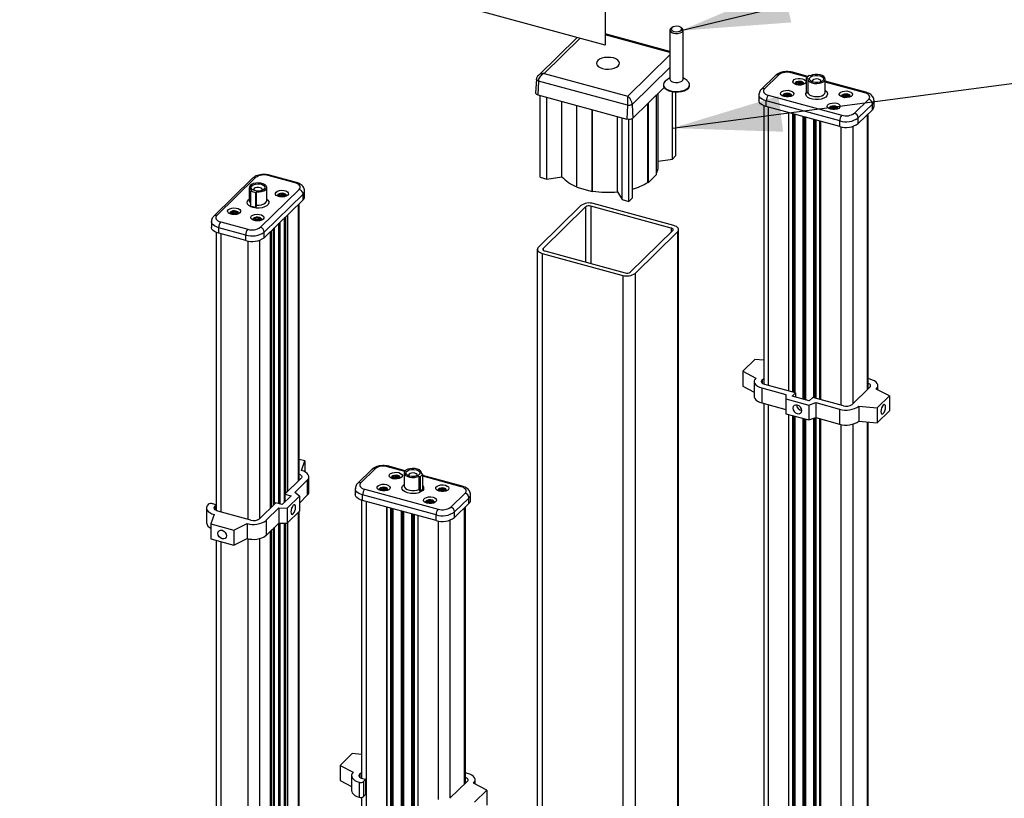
# Paper-space layout 'MA-KB-Kubus Wall Mount expl view' of a CAD drawing. Header units: millimetres. Extents: x 7 to 203, y 7 to 289.
# Tile 6 of 13: x 43 to 61, y 185 to 199. Entities that reach past the tile are written whole.
import ezdxf

# ---------------------------------------------------------------- set-up
doc = ezdxf.new("R2010")
doc.units = ezdxf.units.MM
doc.layers.add('LOGO', color=7, linetype='Continuous')
doc.dimstyles.new('SLDDIMSTYLE2', dxfattribs={"dimtxt": 0.18, "dimasz": 2, "dimexe": 0, "dimexo": 0.0625, "dimgap": 0, "dimtad": 0, "dimtih": 1, "dimtoh": 1, "dimdec": 0, "dimrnd": 1e-09, "dimzin": 0, "dimdsep": 46, "dimtxsty": 'Standard', "dimsah": 1, "dimcen": 0.09, "dimadec": 0, "dimazin": 0, "dimtfac": 2, "dimtdec": 0, "dimtofl": 0, "dimtmove": 0, "dimatfit": 3, "dimfxl": 1, "dimfrac": 2, "dimtolj": 1, "dimtzin": 0, "dimarcsym": 0})

psp = doc.layouts.new('MA-KB-Kubus Wall Mount expl view')

# ---------------------------------------------------------------- linework, layer by layer
at = {"color": 7, "linetype": 'Continuous', "lineweight": 25}
for p, q in [((53.642, 198.732), (21.807, 207.384)), ((53.642, 206.926), (53.642, 198.732)), ((54.824, 199.006), (54.824, 198.109)), ((54.866, 199.055), (54.848, 199.043)), ((55.04, 199.043), (55.022, 199.055)), ((55.064, 198.109), (55.064, 199.006)), ((53.13, 198.871), (52.418, 198.176)), ((54.824, 198.616), (53.642, 198.937)), ((57.347, 198.156), (57.063, 198.233)), ((52.383, 198.106), (52.368, 197.859)), ((52.418, 198.074), (52.411, 197.822)), ((54.045, 197.632), (52.418, 198.074)), ((52.522, 198.213), (54.052, 197.797)), ((54.824, 198.13), (54.752, 198.081)), ((55.136, 198.081), (55.064, 198.13)), ((56.757, 198.177), (56.495, 197.921)), ((56.813, 198.188), (56.551, 197.933)), ((57.369, 198.177), (57.322, 198.132)), ((57.322, 198.132), (57.347, 198.125)), ((57.322, 197.859), (57.322, 198.132)), ((57.345, 198.111), (57.345, 197.871)), ((57.393, 198.17), (57.369, 198.177)), ((57.665, 197.871), (57.665, 198.111)), ((58.408, 197.868), (57.665, 198.07)), ((54.146, 197.397), (54.718, 197.955)), ((54.704, 198.006), (54.704, 197.996)), ((54.868, 196.647), (54.868, 197.879)), ((54.934, 196.711), (54.934, 197.873)), ((55.184, 197.996), (55.184, 198.006)), ((52.411, 197.822), (54.038, 197.379)), ((52.448, 196.315), (52.448, 197.812)), ((52.573, 196.281), (52.573, 197.778)), ((52.847, 196.325), (52.847, 197.703)), ((54.579, 196.365), (54.579, 197.82)), ((54.611, 196.513), (54.611, 197.85)), ((56.452, 197.823), (56.452, 197.72)), ((57.929, 197.344), (56.585, 197.709)), ((56.585, 197.607), (56.585, 197.709)), ((56.622, 197.814), (57.967, 197.449)), ((58.196, 197.486), (58.458, 197.741)), ((58.557, 197.61), (58.557, 197.713)), ((53.12, 196.133), (53.12, 197.629)), ((53.403, 196.056), (53.403, 197.552)), ((53.41, 196.062), (53.41, 197.55)), ((54.045, 197.632), (54.038, 197.379)), ((54.133, 197.646), (54.146, 197.397)), ((54.418, 196.223), (54.418, 197.662)), ((54.43, 196.219), (54.43, 197.674)), ((56.542, 197.622), (56.542, 192.531)), ((57.929, 197.241), (56.585, 197.607)), ((58.528, 197.653), (58.267, 197.398)), ((58.528, 197.55), (58.267, 197.295)), ((58.528, 197.55), (58.528, 197.653)), ((53.866, 196.048), (53.866, 197.426)), ((53.95, 195.907), (53.95, 197.403)), ((54.075, 195.873), (54.075, 197.375)), ((54.141, 195.937), (54.141, 197.393)), ((57, 192.405), (57, 197.494)), ((57.107, 197.465), (57.107, 192.376)), ((57.3, 197.412), (57.3, 192.246)), ((57.493, 197.36), (57.493, 192.271)), ((57.566, 192.251), (57.566, 197.34)), ((57.574, 197.338), (57.574, 192.249)), ((57.929, 197.241), (57.929, 197.344)), ((58.267, 197.295), (58.267, 197.398)), ((58.446, 192.443), (58.446, 197.47)), ((54.611, 196.606), (54.868, 196.647)), ((54.868, 196.647), (54.934, 196.711)), ((47.192, 196.297), (46.483, 195.604)), ((47.248, 196.308), (46.539, 195.616)), ((47.973, 196.21), (47.478, 196.345)), ((47.994, 196.219), (47.499, 196.353)), ((52.448, 196.315), (52.573, 196.281)), ((52.573, 196.281), (52.847, 196.325)), ((54.43, 196.219), (54.579, 196.365)), ((47.132, 196.128), (47.132, 195.888)), ((47.176, 196.071), (47.163, 196.058)), ((47.335, 195.399), (48.044, 196.092)), ((47.452, 195.888), (47.452, 196.128)), ((53.12, 196.133), (53.403, 196.056)), ((54.418, 196.223), (54.43, 196.219)), ((47.163, 196.058), (47.252, 196.034)), ((47.163, 195.786), (47.163, 196.058)), ((47.252, 196.034), (47.265, 196.047)), ((47.252, 195.762), (47.252, 196.034)), ((47.265, 195.807), (47.265, 196.047)), ((48.115, 196.004), (47.406, 195.312)), ((48.115, 195.901), (47.406, 195.209)), ((48.115, 195.901), (48.115, 196.004)), ((48.144, 195.961), (48.144, 196.064)), ((53.403, 196.056), (53.41, 196.062)), ((53.866, 196.048), (53.95, 195.907)), ((53.95, 195.907), (54.075, 195.873)), ((54.075, 195.873), (54.141, 195.937)), ((48.043, 190.775), (48.043, 195.831)), ((53.195, 195.796), (52.418, 195.038)), ((53.283, 195.772), (52.507, 195.014)), ((54.847, 195.386), (53.375, 195.786)), ((54.893, 195.432), (53.422, 195.832)), ((47.777, 190.368), (47.777, 195.571)), ((47.835, 190.573), (47.835, 195.628)), ((46.439, 195.506), (46.439, 195.403)), ((47.068, 195.258), (46.573, 195.392)), ((46.573, 195.29), (46.573, 195.392)), ((46.61, 195.497), (47.105, 195.363)), ((47.574, 190.318), (47.574, 195.373)), ((47.675, 190.344), (47.675, 195.472)), ((54.983, 162.612), (54.983, 195.356)), ((46.529, 195.305), (46.529, 190.219)), ((47.068, 195.155), (46.573, 195.29)), ((47.068, 195.155), (47.068, 195.258)), ((47.406, 195.209), (47.406, 195.312)), ((47.523, 190.268), (47.523, 195.323)), ((47.536, 190.281), (47.536, 195.336)), ((54.099, 194.581), (54.875, 195.339)), ((54.187, 194.557), (54.964, 195.315)), ((54.964, 195.315), (54.964, 162.571)), ((52.399, 194.998), (52.399, 162.254)), ((52.488, 194.921), (53.96, 194.521)), ((52.488, 194.921), (52.488, 162.177)), ((52.535, 194.967), (54.007, 194.567)), ((53.96, 194.521), (53.96, 161.777)), ((54.187, 194.557), (54.187, 161.813)), ((56.378, 192.985), (56.154, 192.767)), ((56.542, 192.969), (56.378, 192.985)), ((56.154, 192.767), (56.396, 192.643)), ((56.154, 192.767), (56.154, 192.492)), ((56.154, 192.492), (56.366, 192.384)), ((56.366, 192.58), (56.366, 192.306)), ((56.512, 192.608), (56.542, 192.637)), ((57.123, 192.372), (56.562, 192.524)), ((58.473, 192.47), (58.157, 192.161)), ((58.625, 192.426), (58.625, 192.504)), ((56.505, 192.462), (56.941, 192.343)), ((56.505, 192.462), (56.505, 192.188)), ((56.941, 192.343), (56.941, 192.265)), ((57.06, 192.311), (57.123, 192.372)), ((57.371, 192.226), (57.06, 192.311)), ((57.123, 192.372), (57.123, 192.294)), ((57.434, 192.287), (57.371, 192.226)), ((57.995, 192.135), (57.434, 192.287)), ((58.837, 192.317), (58.595, 192.441)), ((58.613, 192.098), (58.837, 192.317)), ((58.837, 192.317), (58.837, 192.043)), ((56.505, 192.188), (56.941, 192.069)), ((56.542, 192.177), (56.542, 171.959)), ((56.941, 192.265), (57.365, 192.15)), ((56.941, 192.265), (56.941, 191.991)), ((57.365, 192.15), (57.49, 192.194)), ((57.365, 192.15), (57.365, 191.876)), ((57.49, 192.194), (57.927, 192.075)), ((57.49, 192.194), (57.49, 191.92)), ((58.278, 192.131), (58.613, 192.098)), ((58.278, 192.131), (58.278, 191.857)), ((56.941, 191.991), (57.365, 191.876)), ((57, 171.833), (57, 191.975)), ((57.107, 191.946), (57.107, 171.804)), ((57.927, 192.075), (57.927, 191.801)), ((58.613, 192.098), (58.613, 191.824)), ((58.613, 191.824), (58.837, 192.043)), ((57.3, 191.893), (57.3, 171.674)), ((57.365, 191.876), (57.49, 191.92)), ((57.49, 191.92), (57.927, 191.801)), ((57.493, 191.919), (57.493, 171.699)), ((57.566, 171.679), (57.566, 191.899)), ((57.574, 191.897), (57.574, 171.677)), ((58.278, 191.857), (58.613, 191.824)), ((58.446, 171.871), (58.446, 191.841)), ((48.148, 191.127), (48.043, 191.156)), ((48.084, 190.955), (48.148, 191.127)), ((48.148, 191.127), (48.148, 190.931)), ((49.984, 190.948), (49.683, 191.03)), ((49.376, 190.973), (49.115, 190.718)), ((49.432, 190.984), (49.171, 190.729)), ((49.964, 190.908), (49.964, 190.668)), ((50.235, 190.848), (50.26, 190.841)), ((50.235, 190.848), (50.235, 190.608)), ((50.26, 190.841), (50.307, 190.887)), ((50.307, 190.887), (50.282, 190.894)), ((50.284, 190.893), (50.284, 190.908)), ((50.307, 190.615), (50.307, 190.887)), ((51.027, 190.664), (50.307, 190.86)), ((48.077, 190.809), (47.781, 190.52)), ((47.962, 190.549), (48.193, 190.774)), ((48.193, 190.774), (48.193, 190.5)), ((48.223, 190.562), (48.223, 190.836)), ((50.26, 190.569), (50.26, 190.841)), ((47.9, 190.488), (47.735, 190.328)), ((47.781, 190.52), (47.9, 190.488)), ((47.781, 190.52), (47.781, 190.372)), ((48.048, 190.485), (47.962, 190.549)), ((48.048, 190.358), (48.193, 190.5)), ((49.071, 190.62), (49.071, 190.517)), ((50.549, 190.141), (49.205, 190.506)), ((49.205, 190.403), (49.205, 190.506)), ((49.242, 190.611), (50.586, 190.246)), ((50.816, 190.282), (51.077, 190.537)), ((51.177, 190.407), (51.177, 190.51)), ((46.528, 190.325), (46.462, 190.343)), ((46.503, 190.301), (46.528, 190.325)), ((46.528, 190.325), (46.528, 190.22)), ((47.617, 190.36), (47.321, 190.071)), ((47.735, 190.328), (47.617, 190.36)), ((47.824, 190.266), (48.048, 190.485)), ((48.048, 190.485), (48.048, 190.211)), ((49.182, 190.41), (49.182, 185.323)), ((50.549, 190.038), (49.205, 190.403)), ((51.148, 190.449), (50.887, 190.194)), ((51.148, 190.347), (50.887, 190.091)), ((51.148, 190.347), (51.148, 190.449)), ((46.351, 190.267), (46.351, 189.993)), ((46.49, 190.149), (46.426, 189.976)), ((47.159, 190.045), (46.559, 190.208)), ((47.442, 190.042), (47.673, 190.267)), ((47.673, 190.267), (47.824, 190.266)), ((47.673, 190.267), (47.673, 189.992)), ((47.824, 190.266), (47.824, 189.992)), ((47.824, 189.992), (48.048, 190.211)), ((48.043, 170.203), (48.043, 190.205)), ((49.652, 159.23), (49.652, 190.281)), ((49.759, 190.252), (49.759, 159.201)), ((49.952, 190.2), (49.952, 159.149)), ((50.145, 190.148), (50.145, 159.096)), ((50.215, 190.128), (50.215, 159.077)), ((50.549, 190.038), (50.549, 190.141)), ((50.887, 190.091), (50.887, 190.194)), ((51.087, 185.238), (51.087, 190.287)), ((46.426, 189.976), (46.85, 189.861)), ((46.426, 189.976), (46.426, 189.702)), ((46.85, 189.861), (47.091, 189.986)), ((47.091, 189.986), (47.091, 189.711)), ((47.442, 190.042), (47.442, 189.767)), ((47.442, 189.767), (47.673, 189.992)), ((47.673, 189.992), (47.824, 189.992)), ((47.675, 169.772), (47.675, 189.992)), ((47.777, 169.796), (47.777, 189.992)), ((47.835, 170.001), (47.835, 190.003)), ((46.85, 189.861), (46.85, 189.587)), ((47.523, 169.696), (47.523, 189.846)), ((47.536, 169.709), (47.536, 189.859)), ((47.574, 169.746), (47.574, 189.895)), ((46.426, 189.702), (46.85, 189.587)), ((46.529, 189.674), (46.529, 169.647)), ((46.85, 189.587), (47.091, 189.711)), ((49.016, 185.777), (48.792, 185.558)), ((49.182, 185.761), (49.016, 185.777)), ((48.792, 185.558), (49.033, 185.434)), ((48.792, 185.558), (48.792, 185.284)), ((48.792, 185.284), (49.003, 185.176)), ((49.003, 185.372), (49.003, 185.098)), ((49.155, 185.406), (49.182, 185.432)), ((49.257, 185.3), (49.211, 185.313)), ((49.223, 185.266), (49.257, 185.3)), ((49.223, 185.266), (49.223, 184.992)), ((49.257, 185.3), (49.257, 185.026)), ((51.117, 185.268), (50.8, 184.959)), ((51.124, 185.414), (51.087, 185.424)), ((51.263, 185.217), (51.263, 185.295)), ((49.142, 185.253), (49.142, 184.979)), ((51.474, 185.109), (51.233, 185.233)), ((51.25, 184.89), (51.474, 185.109)), ((51.474, 185.109), (51.474, 184.834)), ((49.182, 184.976), (49.182, 164.751)), ((49.223, 184.992), (49.257, 185.026))]:
    psp.add_line(p, q, dxfattribs=at)
at = {"color": 8, "linetype": 'Continuous', "lineweight": 25}
for p, q in [((53.182, 198.857), (52.522, 198.213)), ((54.824, 198.595), (53.642, 198.916)), ((54.052, 197.797), (54.824, 198.55)), ((54.824, 198.32), (54.133, 197.646)), ((57.336, 198.145), (57.042, 198.224)), ((58.387, 197.859), (57.665, 198.055)), ((57.307, 197.854), (57.322, 197.879)), ((56.627, 192.507), (56.627, 197.595)), ((56.998, 192.406), (56.998, 197.494)), ((57.069, 192.386), (57.069, 197.475)), ((57.08, 192.384), (57.08, 197.472)), ((57.082, 192.383), (57.082, 197.472)), ((57.092, 192.38), (57.092, 197.469)), ((57.107, 192.376), (57.107, 197.465)), ((57.111, 192.375), (57.111, 197.464)), ((57.262, 192.256), (57.262, 197.423)), ((57.273, 192.253), (57.273, 197.42)), ((57.274, 192.253), (57.274, 197.419)), ((57.285, 192.25), (57.285, 197.416)), ((57.299, 192.246), (57.299, 197.412)), ((57.304, 192.245), (57.304, 197.411)), ((57.455, 192.282), (57.455, 197.37)), ((57.465, 192.279), (57.465, 197.367)), ((57.467, 192.278), (57.467, 197.367)), ((57.478, 192.275), (57.478, 197.364)), ((57.492, 192.271), (57.492, 197.36)), ((57.497, 192.27), (57.497, 197.359)), ((57.579, 197.337), (57.579, 192.248)), ((58.428, 197.452), (58.428, 192.425)), ((57.95, 197.236), (57.95, 192.147)), ((58.166, 197.242), (58.166, 192.17)), ((48.024, 195.813), (48.024, 190.757)), ((53.283, 195.772), (53.283, 194.763)), ((53.375, 195.786), (53.375, 194.738)), ((47.776, 190.367), (47.776, 195.571)), ((47.784, 190.523), (47.784, 195.578)), ((47.788, 190.527), (47.788, 195.582)), ((47.799, 190.537), (47.799, 195.592)), ((47.573, 190.317), (47.573, 195.372)), ((47.581, 190.325), (47.581, 195.38)), ((47.584, 190.328), (47.584, 195.383)), ((47.595, 190.339), (47.595, 195.394)), ((47.675, 190.344), (47.675, 195.471)), ((47.683, 190.342), (47.683, 195.479)), ((47.686, 190.341), (47.686, 195.483)), ((47.697, 190.338), (47.697, 195.493)), ((54.847, 195.386), (54.847, 195.311)), ((46.615, 190.193), (46.615, 195.278)), ((47.522, 190.267), (47.522, 195.322)), ((47.11, 190.058), (47.11, 195.146)), ((47.326, 190.076), (47.326, 195.163)), ((52.507, 195.014), (52.507, 194.981)), ((56.512, 192.608), (56.512, 192.55)), ((56.627, 171.935), (56.627, 192.154)), ((56.998, 171.834), (56.998, 191.975)), ((57.069, 171.814), (57.069, 191.956)), ((57.08, 171.812), (57.08, 191.953)), ((57.082, 171.811), (57.082, 191.953)), ((57.092, 171.808), (57.092, 191.95)), ((57.107, 171.804), (57.107, 191.946)), ((57.111, 171.803), (57.111, 191.945)), ((57.262, 171.684), (57.262, 191.904)), ((57.273, 171.681), (57.273, 191.901)), ((57.274, 171.681), (57.274, 191.9)), ((57.285, 171.678), (57.285, 191.897)), ((57.299, 171.674), (57.299, 191.894)), ((57.304, 171.673), (57.304, 191.892)), ((57.455, 171.71), (57.455, 191.907)), ((57.465, 171.707), (57.465, 191.911)), ((57.467, 171.706), (57.467, 191.912)), ((57.478, 171.703), (57.478, 191.916)), ((57.492, 171.699), (57.492, 191.919)), ((57.497, 171.698), (57.497, 191.918)), ((57.579, 191.896), (57.579, 171.676)), ((57.95, 191.795), (57.95, 171.575)), ((58.166, 191.8), (58.166, 171.598)), ((58.428, 191.842), (58.428, 171.853)), ((49.974, 190.936), (49.662, 191.021)), ((51.006, 190.656), (50.307, 190.846)), ((49.268, 190.386), (49.268, 159.334)), ((46.503, 190.301), (46.503, 190.237)), ((48.024, 190.187), (48.024, 170.185)), ((49.639, 190.285), (49.639, 159.233)), ((49.65, 190.282), (49.65, 159.231)), ((49.721, 159.211), (49.721, 190.263)), ((49.732, 159.208), (49.732, 190.26)), ((49.734, 159.208), (49.734, 190.259)), ((49.744, 159.205), (49.744, 190.256)), ((49.759, 159.201), (49.759, 190.253)), ((49.763, 159.2), (49.763, 190.251)), ((49.914, 159.159), (49.914, 190.21)), ((49.925, 159.156), (49.925, 190.207)), ((49.926, 159.155), (49.926, 190.207)), ((49.937, 159.153), (49.937, 190.204)), ((49.951, 159.149), (49.951, 190.2)), ((49.956, 159.147), (49.956, 190.199)), ((50.107, 159.106), (50.107, 190.158)), ((50.117, 159.104), (50.117, 190.155)), ((50.119, 159.103), (50.119, 190.154)), ((50.13, 159.1), (50.13, 190.152)), ((50.144, 159.096), (50.144, 190.148)), ((50.149, 159.095), (50.149, 190.146)), ((50.219, 159.076), (50.219, 190.127)), ((51.068, 185.22), (51.068, 190.269)), ((47.675, 169.772), (47.675, 189.992)), ((47.683, 169.77), (47.683, 189.992)), ((47.686, 169.769), (47.686, 189.992)), ((47.697, 169.766), (47.697, 189.992)), ((47.776, 169.795), (47.776, 189.992)), ((47.784, 169.951), (47.784, 189.992)), ((47.788, 169.955), (47.788, 189.992)), ((47.799, 169.965), (47.799, 189.992)), ((50.591, 184.938), (50.591, 190.029)), ((50.807, 184.965), (50.807, 190.045)), ((47.522, 169.695), (47.522, 189.845)), ((47.573, 169.745), (47.573, 189.895)), ((47.581, 169.753), (47.581, 189.902)), ((47.584, 169.756), (47.584, 189.906)), ((47.595, 169.767), (47.595, 189.916)), ((46.615, 169.621), (46.615, 189.651)), ((47.11, 169.486), (47.11, 189.707)), ((47.326, 169.504), (47.326, 189.709)), ((49.155, 185.406), (49.155, 185.341))]:
    psp.add_line(p, q, dxfattribs=at)
at = {"color": 7, "linetype": 'Continuous', "lineweight": 25, "flags": 128}
for points in [[(54.848, 199.043), (54.83, 199.025), (54.824, 199.004), (54.833, 198.983), (54.855, 198.964), (54.888, 198.951), (54.928, 198.945), (54.969, 198.945), (55.008, 198.954), (55.039, 198.968), (55.058, 198.987), (55.064, 199.008), (55.055, 199.029), (55.04, 199.043)], [(54.99, 199.069), (54.953, 199.075), (54.915, 199.073), (54.882, 199.064), (54.857, 199.048), (54.847, 199.029), (54.85, 199.01), (54.869, 198.993), (54.898, 198.98), (54.935, 198.974), (54.973, 198.977), (55.007, 198.986), (55.031, 199.001), (55.042, 199.02), (55.038, 199.04), (55.02, 199.057), (54.99, 199.069)], [(53.593, 198.303), (53.644, 198.293), (53.699, 198.291), (53.753, 198.296), (53.803, 198.307), (53.845, 198.325), (53.877, 198.348), (53.896, 198.375), (53.901, 198.403), (53.892, 198.431), (53.869, 198.457), (53.834, 198.478), (53.789, 198.495), (53.738, 198.504), (53.683, 198.507), (53.629, 198.502), (53.579, 198.49), (53.537, 198.472), (53.505, 198.449), (53.486, 198.423), (53.481, 198.395), (53.49, 198.367), (53.513, 198.341), (53.548, 198.32), (53.593, 198.303)], [(54.752, 198.081), (54.739, 198.071), (54.715, 198.043), (54.704, 198.012), (54.709, 197.981), (54.729, 197.952), (54.762, 197.926), (54.806, 197.905), (54.86, 197.891), (54.918, 197.884), (54.978, 197.884), (55.036, 197.892), (55.088, 197.908), (55.132, 197.929), (55.163, 197.956), (55.181, 197.985), (55.183, 198.016), (55.171, 198.047), (55.145, 198.074), (55.136, 198.081)], [(54.824, 198.109), (54.824, 198.107), (54.833, 198.086), (54.855, 198.068), (54.888, 198.055), (54.928, 198.048), (54.969, 198.049), (55.008, 198.057), (55.039, 198.071), (55.058, 198.09), (55.064, 198.109)], [(57.136, 198.007), (57.103, 198.02), (57.081, 198.038), (57.072, 198.059), (57.078, 198.08), (57.097, 198.099), (57.128, 198.114), (57.167, 198.122), (57.208, 198.123), (57.248, 198.116), (57.281, 198.103), (57.303, 198.085), (57.312, 198.064), (57.306, 198.043), (57.287, 198.024), (57.256, 198.009), (57.217, 198.001), (57.176, 198), (57.136, 198.007)], [(57.347, 198.125), (57.346, 198.1), (57.359, 198.077), (57.385, 198.056), (57.421, 198.041), (57.465, 198.031), (57.512, 198.029), (57.558, 198.033), (57.6, 198.045), (57.633, 198.062), (57.656, 198.084), (57.664, 198.108), (57.659, 198.132), (57.641, 198.154), (57.61, 198.173), (57.57, 198.186), (57.524, 198.193), (57.477, 198.192), (57.432, 198.185), (57.393, 198.17)], [(57.564, 198.169), (57.599, 198.155), (57.623, 198.136), (57.632, 198.114), (57.626, 198.091), (57.606, 198.071), (57.573, 198.055), (57.532, 198.047), (57.487, 198.046), (57.445, 198.053), (57.41, 198.067), (57.386, 198.086), (57.377, 198.109), (57.383, 198.131), (57.403, 198.151), (57.436, 198.167), (57.478, 198.176), (57.522, 198.176), (57.564, 198.169)], [(57.542, 198.106), (57.512, 198.111), (57.481, 198.109), (57.453, 198.102), (57.434, 198.089), (57.425, 198.074), (57.427, 198.059)], [(57.581, 198.058), (57.584, 198.066), (57.581, 198.082), (57.566, 198.096), (57.542, 198.106)], [(54.704, 197.996), (54.709, 197.971), (54.729, 197.942), (54.762, 197.916), (54.806, 197.895), (54.86, 197.88), (54.918, 197.873), (54.978, 197.874), (55.036, 197.882), (55.088, 197.897), (55.132, 197.919), (55.163, 197.945), (55.181, 197.975), (55.184, 197.996)], [(56.551, 197.933), (56.539, 197.917), (56.532, 197.9), (56.533, 197.883), (56.539, 197.866), (56.552, 197.85), (56.571, 197.836), (56.595, 197.824), (56.622, 197.814)], [(56.912, 197.788), (56.879, 197.801), (56.857, 197.82), (56.848, 197.84), (56.854, 197.862), (56.873, 197.881), (56.904, 197.895), (56.943, 197.903), (56.984, 197.904), (57.024, 197.897), (57.057, 197.884), (57.079, 197.866), (57.088, 197.845), (57.082, 197.824), (57.063, 197.805), (57.032, 197.791), (56.993, 197.782), (56.952, 197.782), (56.912, 197.788)], [(57.142, 198.01), (57.142, 198.012), (57.148, 198.022), (57.16, 198.03), (57.177, 198.035), (57.197, 198.036), (57.215, 198.033), (57.23, 198.026), (57.24, 198.018), (57.242, 198.01)], [(57.985, 197.776), (57.952, 197.789), (57.93, 197.807), (57.921, 197.828), (57.927, 197.85), (57.946, 197.869), (57.977, 197.883), (58.016, 197.891), (58.057, 197.892), (58.097, 197.885), (58.13, 197.872), (58.152, 197.854), (58.161, 197.833), (58.155, 197.812), (58.136, 197.793), (58.105, 197.778), (58.066, 197.77), (58.025, 197.769), (57.985, 197.776)], [(52.368, 197.859), (52.368, 197.854), (52.371, 197.846), (52.378, 197.839), (52.386, 197.832), (52.397, 197.826), (52.411, 197.822)], [(56.585, 197.607), (56.544, 197.621), (56.509, 197.638), (56.482, 197.659), (56.463, 197.682), (56.453, 197.707), (56.452, 197.72)], [(56.918, 197.791), (56.918, 197.794), (56.924, 197.803), (56.936, 197.811), (56.953, 197.816), (56.973, 197.817), (56.991, 197.814)], [(57.005, 197.828), (57.03, 197.818), (57.043, 197.806)], [(57.991, 197.779), (57.991, 197.782), (57.997, 197.791), (58.009, 197.799), (58.026, 197.804), (58.046, 197.805), (58.064, 197.802)], [(58.078, 197.816), (58.103, 197.806), (58.116, 197.794)], [(58.458, 197.741), (58.47, 197.757), (58.477, 197.774), (58.476, 197.791), (58.47, 197.808), (58.457, 197.823), (58.438, 197.838), (58.414, 197.85), (58.387, 197.859)], [(57.761, 197.557), (57.728, 197.571), (57.706, 197.589), (57.697, 197.61), (57.703, 197.631), (57.722, 197.65), (57.753, 197.664), (57.792, 197.672), (57.833, 197.673), (57.873, 197.667), (57.906, 197.654), (57.928, 197.635), (57.937, 197.614), (57.931, 197.593), (57.912, 197.574), (57.881, 197.56), (57.842, 197.552), (57.801, 197.551), (57.761, 197.557)], [(57.767, 197.561), (57.767, 197.563), (57.773, 197.573), (57.785, 197.58), (57.802, 197.585), (57.822, 197.586), (57.84, 197.583), (57.856, 197.577), (57.865, 197.568), (57.867, 197.561)], [(47.265, 196.047), (47.312, 196.046), (47.358, 196.053), (47.398, 196.066), (47.428, 196.085), (47.447, 196.108), (47.451, 196.132), (47.442, 196.156), (47.42, 196.177), (47.386, 196.194), (47.344, 196.206), (47.298, 196.21), (47.251, 196.208), (47.207, 196.198), (47.171, 196.182), (47.146, 196.162), (47.133, 196.138), (47.134, 196.114), (47.149, 196.091), (47.176, 196.071)], [(47.178, 196.159), (47.206, 196.177), (47.243, 196.189), (47.287, 196.194), (47.331, 196.191), (47.37, 196.18), (47.4, 196.163), (47.417, 196.142), (47.418, 196.119), (47.405, 196.097), (47.378, 196.079), (47.34, 196.067), (47.296, 196.062), (47.252, 196.065), (47.213, 196.076), (47.183, 196.093), (47.166, 196.114), (47.165, 196.137), (47.178, 196.159)], [(47.221, 196.106), (47.212, 196.091), (47.214, 196.076)], [(47.368, 196.075), (47.371, 196.083), (47.368, 196.099), (47.353, 196.113), (47.329, 196.123), (47.299, 196.128), (47.268, 196.126), (47.241, 196.119), (47.221, 196.106)], [(47.834, 195.986), (47.808, 195.969), (47.773, 195.958), (47.732, 195.953), (47.691, 195.956), (47.654, 195.966), (47.626, 195.982), (47.611, 196.002), (47.609, 196.023), (47.622, 196.044), (47.647, 196.061), (47.683, 196.072), (47.723, 196.077), (47.765, 196.074), (47.801, 196.064), (47.829, 196.048), (47.845, 196.028), (47.847, 196.006), (47.834, 195.986)], [(48.044, 196.092), (48.057, 196.108), (48.063, 196.125), (48.063, 196.142), (48.056, 196.159), (48.043, 196.174), (48.025, 196.189), (48.001, 196.201), (47.973, 196.21)], [(47.678, 195.963), (47.678, 195.966), (47.684, 195.975), (47.696, 195.983), (47.713, 195.988), (47.732, 195.989), (47.751, 195.986), (47.766, 195.98), (47.776, 195.971), (47.778, 195.963)], [(46.961, 195.664), (46.936, 195.647), (46.901, 195.636), (46.86, 195.631), (46.819, 195.634), (46.782, 195.644), (46.754, 195.66), (46.738, 195.68), (46.736, 195.701), (46.749, 195.722), (46.775, 195.739), (46.81, 195.75), (46.851, 195.755), (46.892, 195.752), (46.929, 195.742), (46.957, 195.726), (46.973, 195.706), (46.974, 195.684), (46.961, 195.664)], [(46.539, 195.616), (46.526, 195.6), (46.52, 195.583), (46.52, 195.566), (46.527, 195.549), (46.54, 195.533), (46.558, 195.519), (46.582, 195.507), (46.61, 195.497)], [(46.805, 195.641), (46.806, 195.644), (46.811, 195.653), (46.823, 195.661), (46.841, 195.666), (46.86, 195.667), (46.879, 195.664), (46.894, 195.658), (46.903, 195.649), (46.905, 195.641)], [(47.386, 195.549), (47.36, 195.532), (47.325, 195.52), (47.284, 195.516), (47.243, 195.519), (47.206, 195.529), (47.178, 195.545), (47.163, 195.564), (47.161, 195.586), (47.174, 195.606), (47.199, 195.623), (47.235, 195.635), (47.275, 195.639), (47.317, 195.636), (47.353, 195.626), (47.381, 195.61), (47.397, 195.591), (47.399, 195.569), (47.386, 195.549)], [(47.23, 195.526), (47.23, 195.528), (47.236, 195.538)], [(47.236, 195.538), (47.248, 195.546), (47.265, 195.551), (47.284, 195.552), (47.303, 195.549), (47.318, 195.542), (47.328, 195.534), (47.33, 195.526)], [(46.573, 195.29), (46.532, 195.304), (46.497, 195.321), (46.469, 195.342), (46.45, 195.365), (46.441, 195.39), (46.439, 195.403)], [(54.875, 195.339), (54.88, 195.346), (54.883, 195.352), (54.883, 195.359), (54.88, 195.366), (54.875, 195.372), (54.867, 195.378), (54.858, 195.383), (54.847, 195.386)], [(54.964, 195.315), (54.976, 195.331), (54.982, 195.347), (54.982, 195.364), (54.976, 195.381), (54.963, 195.397), (54.944, 195.411), (54.921, 195.423), (54.893, 195.432)], [(52.418, 195.038), (52.406, 195.022), (52.4, 195.006), (52.4, 194.989), (52.406, 194.972), (52.419, 194.956), (52.438, 194.942), (52.461, 194.93), (52.488, 194.921)], [(52.507, 195.014), (52.502, 195.007), (52.499, 195.001), (52.499, 194.994), (52.502, 194.987), (52.507, 194.981), (52.514, 194.975), (52.524, 194.97), (52.535, 194.967)], [(56.396, 192.643), (56.377, 192.618), (56.367, 192.593), (56.367, 192.566), (56.378, 192.541), (56.397, 192.517), (56.426, 192.495), (56.462, 192.476), (56.505, 192.462)], [(56.562, 192.524), (56.542, 192.531), (56.525, 192.54), (56.512, 192.55), (56.503, 192.561), (56.498, 192.573), (56.498, 192.585), (56.503, 192.597), (56.512, 192.608)], [(58.446, 192.552), (58.458, 192.546), (58.472, 192.535), (58.483, 192.522), (58.488, 192.509), (58.488, 192.495), (58.483, 192.482), (58.473, 192.47)], [(58.595, 192.441), (58.615, 192.465), (58.624, 192.491), (58.624, 192.517), (58.614, 192.543), (58.594, 192.567), (58.566, 192.589), (58.529, 192.607), (58.487, 192.622)], [(56.366, 192.306), (56.367, 192.292), (56.378, 192.266), (56.397, 192.242), (56.426, 192.22), (56.462, 192.202), (56.505, 192.188)], [(57.153, 192.148), (57.123, 192.15), (57.097, 192.14), (57.08, 192.12), (57.074, 192.092), (57.08, 192.061), (57.097, 192.031), (57.123, 192.007), (57.153, 191.993), (57.184, 191.991), (57.209, 192.001), (57.227, 192.021), (57.233, 192.049), (57.227, 192.08), (57.209, 192.11), (57.184, 192.133), (57.153, 192.148)], [(58.767, 192.112), (58.764, 192.138), (58.755, 192.154), (58.741, 192.158), (58.725, 192.148), (58.709, 192.126), (58.695, 192.096), (58.686, 192.062), (58.683, 192.03), (58.686, 192.003), (58.695, 191.987), (58.709, 191.984), (58.725, 191.993), (58.741, 192.015), (58.755, 192.045), (58.764, 192.079), (58.767, 192.112)], [(48.043, 190.887), (48.047, 190.886), (48.063, 190.877), (48.076, 190.867), (48.086, 190.856), (48.09, 190.844), (48.09, 190.832), (48.086, 190.82), (48.077, 190.809)], [(48.193, 190.774), (48.212, 190.798), (48.222, 190.824), (48.221, 190.85), (48.211, 190.876), (48.191, 190.9), (48.163, 190.922), (48.127, 190.94), (48.084, 190.955)], [(49.868, 190.913), (49.9, 190.899), (49.923, 190.881), (49.931, 190.86), (49.926, 190.839), (49.906, 190.82), (49.875, 190.806), (49.837, 190.798), (49.795, 190.797), (49.756, 190.803), (49.723, 190.816), (49.7, 190.835), (49.692, 190.856), (49.697, 190.877), (49.717, 190.896), (49.748, 190.91), (49.786, 190.918), (49.828, 190.919), (49.868, 190.913)], [(50.282, 190.894), (50.283, 190.918), (50.27, 190.942), (50.244, 190.962), (50.208, 190.978), (50.164, 190.987), (50.117, 190.99), (50.07, 190.985), (50.029, 190.974), (49.995, 190.956), (49.973, 190.935), (49.964, 190.911), (49.969, 190.887), (49.988, 190.864), (50.019, 190.846), (50.059, 190.832), (50.104, 190.826), (50.152, 190.826), (50.197, 190.834), (50.235, 190.848)], [(50.064, 190.849), (50.029, 190.863), (50.006, 190.883), (49.996, 190.905), (50.002, 190.928), (50.023, 190.948), (50.056, 190.963), (50.097, 190.972), (50.141, 190.973), (50.184, 190.966), (50.219, 190.952), (50.243, 190.932), (50.252, 190.91), (50.246, 190.887), (50.225, 190.867), (50.192, 190.852), (50.151, 190.843), (50.107, 190.842), (50.064, 190.849)], [(50.201, 190.855), (50.204, 190.863), (50.2, 190.879), (50.186, 190.893), (50.161, 190.903), (50.131, 190.907), (50.1, 190.906), (50.073, 190.898), (50.053, 190.886), (50.044, 190.87), (50.047, 190.856)], [(49.171, 190.729), (49.158, 190.713), (49.152, 190.696), (49.152, 190.679), (49.159, 190.663), (49.172, 190.647), (49.19, 190.632), (49.214, 190.62), (49.242, 190.611)], [(49.644, 190.694), (49.676, 190.681), (49.699, 190.663), (49.707, 190.642), (49.702, 190.62), (49.682, 190.601), (49.651, 190.587), (49.613, 190.579), (49.571, 190.578), (49.532, 190.585), (49.499, 190.598), (49.476, 190.616), (49.468, 190.637), (49.473, 190.658), (49.493, 190.677), (49.524, 190.692), (49.562, 190.7), (49.604, 190.701), (49.644, 190.694)], [(49.762, 190.807), (49.762, 190.809), (49.767, 190.819), (49.78, 190.826), (49.797, 190.831), (49.816, 190.832), (49.835, 190.829)], [(49.849, 190.843), (49.873, 190.833), (49.887, 190.821)], [(50.717, 190.682), (50.75, 190.669), (50.772, 190.651), (50.781, 190.63), (50.775, 190.608), (50.755, 190.589), (50.725, 190.575), (50.686, 190.567), (50.644, 190.566), (50.605, 190.573), (50.572, 190.586), (50.549, 190.604), (50.541, 190.625), (50.546, 190.646), (50.566, 190.665), (50.597, 190.679), (50.635, 190.688), (50.677, 190.688), (50.717, 190.682)], [(49.205, 190.403), (49.164, 190.417), (49.129, 190.435), (49.101, 190.456), (49.082, 190.479), (49.073, 190.504), (49.071, 190.517)], [(49.538, 190.588), (49.538, 190.59), (49.543, 190.6), (49.556, 190.608), (49.573, 190.612), (49.592, 190.614), (49.611, 190.611), (49.626, 190.604), (49.635, 190.595), (49.638, 190.588)], [(50.611, 190.576), (50.611, 190.578), (50.616, 190.588), (50.629, 190.596), (50.646, 190.6), (50.665, 190.601), (50.684, 190.599), (50.699, 190.592), (50.708, 190.583), (50.711, 190.576)], [(51.077, 190.537), (51.09, 190.553), (51.096, 190.57), (51.096, 190.587), (51.089, 190.604), (51.076, 190.62), (51.058, 190.634), (51.034, 190.646), (51.006, 190.656)], [(46.381, 190.33), (46.362, 190.306), (46.352, 190.28), (46.352, 190.254), (46.363, 190.228), (46.382, 190.204), (46.411, 190.182), (46.447, 190.163), (46.49, 190.149)], [(47.936, 190.316), (47.92, 190.294), (47.906, 190.264), (47.897, 190.23), (47.894, 190.197), (47.897, 190.171), (47.906, 190.155), (47.92, 190.151), (47.936, 190.161), (47.952, 190.183), (47.966, 190.213), (47.975, 190.247), (47.978, 190.279), (47.975, 190.306), (47.966, 190.322), (47.952, 190.325), (47.936, 190.316)], [(50.493, 190.463), (50.526, 190.45), (50.548, 190.432), (50.556, 190.411), (50.551, 190.39), (50.531, 190.371), (50.5, 190.356), (50.462, 190.348), (50.42, 190.347), (50.381, 190.354), (50.348, 190.367), (50.325, 190.385), (50.317, 190.406), (50.322, 190.427), (50.342, 190.446), (50.373, 190.461), (50.411, 190.469), (50.453, 190.47), (50.493, 190.463)], [(50.387, 190.357), (50.387, 190.36), (50.392, 190.369), (50.405, 190.377), (50.422, 190.382), (50.441, 190.383), (50.46, 190.38)], [(50.474, 190.394), (50.498, 190.383), (50.512, 190.371)], [(46.559, 190.208), (46.537, 190.216), (46.519, 190.225), (46.504, 190.236), (46.494, 190.249), (46.489, 190.262), (46.488, 190.276), (46.493, 190.289), (46.503, 190.301)], [(46.559, 189.803), (46.565, 189.831), (46.582, 189.852), (46.608, 189.861), (46.638, 189.859), (46.669, 189.845), (46.694, 189.821), (46.712, 189.791), (46.718, 189.76), (46.712, 189.732), (46.694, 189.712), (46.669, 189.702), (46.638, 189.705), (46.608, 189.719), (46.582, 189.742), (46.565, 189.772), (46.559, 189.803)], [(49.033, 185.434), (49.014, 185.41), (49.004, 185.384), (49.005, 185.358), (49.015, 185.332), (49.035, 185.308), (49.063, 185.286), (49.099, 185.268), (49.142, 185.253)], [(49.211, 185.313), (49.19, 185.32), (49.171, 185.33), (49.156, 185.341), (49.146, 185.353), (49.141, 185.367), (49.141, 185.38), (49.146, 185.393), (49.155, 185.406)], [(51.087, 185.344), (51.103, 185.336), (51.116, 185.326), (51.125, 185.315), (51.13, 185.303), (51.13, 185.291), (51.126, 185.279), (51.117, 185.268)], [(51.233, 185.233), (51.252, 185.257), (51.262, 185.283), (51.261, 185.309), (51.251, 185.335), (51.231, 185.359), (51.203, 185.381), (51.167, 185.399), (51.124, 185.414)], [(49.003, 185.098), (49.005, 185.084), (49.015, 185.058), (49.035, 185.034), (49.063, 185.012), (49.099, 184.994), (49.142, 184.979)]]:
    psp.add_lwpolyline(points, dxfattribs=at)
at = {"color": 8, "linetype": 'Continuous', "lineweight": 25, "flags": 128}
for points in [[(57.272, 198.027), (57.268, 198.039), (57.254, 198.053), (57.229, 198.064), (57.199, 198.068), (57.168, 198.067), (57.141, 198.059), (57.121, 198.046), (57.112, 198.031), (57.112, 198.027)], [(57.665, 197.899), (57.679, 197.888), (57.699, 197.861), (57.704, 197.834), (57.695, 197.806), (57.672, 197.781), (57.636, 197.759), (57.591, 197.744), (57.539, 197.735), (57.485, 197.734), (57.432, 197.741), (57.384, 197.755), (57.346, 197.774), (57.319, 197.799), (57.306, 197.826), (57.307, 197.854), (57.307, 197.854)], [(57.345, 197.871), (57.346, 197.86), (57.359, 197.837), (57.385, 197.816), (57.421, 197.801), (57.465, 197.791), (57.512, 197.789), (57.558, 197.793), (57.6, 197.805), (57.633, 197.822), (57.656, 197.844), (57.664, 197.868), (57.665, 197.871)], [(56.585, 197.709), (56.544, 197.723), (56.509, 197.741), (56.482, 197.762), (56.463, 197.785), (56.453, 197.81), (56.452, 197.823)], [(57.048, 197.808), (57.044, 197.821), (57.03, 197.835), (57.005, 197.845), (56.975, 197.85), (56.944, 197.848), (56.917, 197.84), (56.897, 197.828), (56.888, 197.812), (56.888, 197.809)], [(58.121, 197.796), (58.117, 197.809), (58.103, 197.823), (58.078, 197.833), (58.048, 197.837), (58.017, 197.836), (57.99, 197.828), (57.97, 197.816), (57.961, 197.8), (57.961, 197.796)], [(57.897, 197.577), (57.893, 197.59), (57.879, 197.604), (57.854, 197.614), (57.824, 197.619), (57.793, 197.617), (57.766, 197.61), (57.746, 197.597), (57.737, 197.582), (57.737, 197.578)], [(47.258, 195.752), (47.206, 195.761), (47.161, 195.776), (47.125, 195.797), (47.101, 195.822), (47.092, 195.85), (47.097, 195.878), (47.117, 195.904), (47.132, 195.916)], [(47.452, 195.916), (47.472, 195.898), (47.489, 195.872), (47.491, 195.844), (47.478, 195.816), (47.451, 195.792), (47.413, 195.772), (47.366, 195.758), (47.313, 195.751), (47.258, 195.752)], [(47.265, 195.807), (47.312, 195.806), (47.358, 195.813), (47.398, 195.826), (47.428, 195.845), (47.447, 195.868), (47.452, 195.888)], [(47.808, 195.98), (47.804, 195.993), (47.789, 196.007), (47.765, 196.017), (47.735, 196.022), (47.704, 196.02), (47.677, 196.012), (47.657, 196), (47.648, 195.984), (47.648, 195.98)], [(46.935, 195.658), (46.932, 195.671), (46.917, 195.685), (46.893, 195.695), (46.863, 195.7), (46.832, 195.698), (46.804, 195.69), (46.785, 195.678), (46.776, 195.662), (46.775, 195.659)], [(47.36, 195.543), (47.356, 195.555), (47.341, 195.569), (47.317, 195.58), (47.287, 195.584), (47.256, 195.583), (47.229, 195.575), (47.209, 195.562), (47.2, 195.547), (47.2, 195.543)], [(46.573, 195.392), (46.532, 195.406), (46.497, 195.424), (46.469, 195.445), (46.45, 195.468), (46.441, 195.493), (46.439, 195.506)], [(49.849, 190.86), (49.819, 190.865), (49.788, 190.863), (49.76, 190.855), (49.741, 190.843), (49.732, 190.827), (49.732, 190.824)], [(50.321, 190.616), (50.305, 190.589), (50.275, 190.566), (50.234, 190.547), (50.185, 190.535), (50.131, 190.53), (50.077, 190.533), (50.027, 190.543), (49.983, 190.56), (49.95, 190.582), (49.93, 190.609), (49.924, 190.636), (49.933, 190.664), (49.957, 190.689), (49.964, 190.695)], [(49.964, 190.668), (49.969, 190.647), (49.988, 190.624), (50.019, 190.606), (50.059, 190.592), (50.104, 190.586), (50.152, 190.586), (50.197, 190.594), (50.235, 190.608)], [(49.205, 190.506), (49.164, 190.52), (49.129, 190.538), (49.101, 190.559), (49.082, 190.582), (49.073, 190.607), (49.071, 190.62)], [(49.625, 190.641), (49.595, 190.646), (49.564, 190.644), (49.536, 190.637), (49.517, 190.624), (49.508, 190.609), (49.508, 190.605)], [(50.698, 190.629), (50.668, 190.634), (50.637, 190.632), (50.61, 190.625), (50.59, 190.612), (50.581, 190.597), (50.581, 190.593)], [(50.474, 190.411), (50.444, 190.415), (50.413, 190.414), (50.386, 190.406), (50.366, 190.393), (50.357, 190.378), (50.357, 190.375)]]:
    psp.add_lwpolyline(points, dxfattribs=at)
at = {"color": 7, "linetype": 'Continuous', "lineweight": 25}
for centre, radius, start, end in [((56.964, 197.974), 0.262, 72.696, 125.3989), ((57.192, 197.945), 0.109, 46.5615, 133.7191), ((56.749, 197.71), 0.164, 140.5129, 180.3434), ((56.968, 197.724), 0.11, 69.9847, 133.1403), ((56.989, 197.785), 0.0295, 12.9662, 86.0309), ((58.041, 197.712), 0.111, 70.1041, 132.5758), ((58.062, 197.773), 0.0295, 12.9662, 86.0309), ((58.431, 197.647), 0.0972, 3.3916, 74.3338), ((57.817, 197.496), 0.109, 46.5615, 133.7191), ((58.474, 197.613), 0.083, 310.6406, 357.9975), ((54.075, 197.497), 0.123, 252.696, 305.3989), ((58.093, 197.345), 0.164, 140.5129, 180.3434), ((58.044, 197.712), 0.385, 252.696, 305.3989), ((58.045, 197.699), 0.262, 252.696, 305.3989), ((58.17, 197.392), 0.0972, 3.3916, 74.3338), ((58.044, 197.609), 0.385, 252.696, 305.3989), ((54.345, 196.516), 0.266, 331.7725, 359.4095), ((47.4, 196.095), 0.262, 72.696, 125.3989), ((53.363, 196.8), 0.702, 222.6085, 249.7157), ((48.018, 195.998), 0.0972, 3.3916, 74.3338), ((53.877, 197.068), 1.004, 285.2606, 302.5787), ((47.728, 195.898), 0.109, 46.38, 133.0119), ((48.061, 195.964), 0.083, 310.6406, 357.9975), ((53.691, 197.795), 1.755, 260.7656, 275.6957), ((53.345, 195.585), 0.259, 72.696, 125.3989), ((53.344, 195.686), 0.105, 72.696, 125.3989), ((46.855, 195.576), 0.109, 46.38, 133.0119), ((47.279, 195.458), 0.112, 47.2267, 128.6623), ((46.736, 195.393), 0.164, 140.5129, 180.3434), ((47.231, 195.259), 0.164, 140.5129, 180.3434), ((47.183, 195.613), 0.262, 252.696, 305.3989), ((47.309, 195.306), 0.0972, 3.3916, 74.3338), ((47.182, 195.626), 0.385, 252.696, 305.3989), ((47.182, 195.523), 0.385, 252.696, 305.3989), ((54.037, 194.768), 0.259, 252.696, 305.3989), ((54.038, 194.667), 0.105, 252.696, 305.3989), ((58.459, 192.514), 0.112, 75.4237, 96.473), ((57.243, 192.158), 0.107, 184.1525, 264.4576), ((58.046, 192.458), 0.401, 252.696, 305.3989), ((58.05, 192.311), 0.185, 252.696, 305.3989), ((58.046, 192.184), 0.401, 252.696, 305.3989), ((49.584, 190.771), 0.262, 72.696, 125.3989), ((49.811, 190.739), 0.111, 70.1017, 132.5872), ((49.833, 190.8), 0.0295, 12.9662, 86.0309), ((48.137, 190.565), 0.0863, 310.6406, 357.9975), ((49.368, 190.507), 0.164, 140.5129, 180.3434), ((49.588, 190.523), 0.109, 46.511, 133.7401), ((50.661, 190.511), 0.109, 46.511, 133.7401), ((51.051, 190.444), 0.0972, 3.3916, 74.3338), ((46.435, 190.255), 0.0925, 72.696, 125.3989), ((50.436, 190.289), 0.111, 70.1017, 132.5872), ((50.458, 190.351), 0.0295, 12.9662, 86.0309), ((51.094, 190.41), 0.083, 310.6406, 357.9975), ((50.712, 190.142), 0.164, 140.5129, 180.3434), ((50.663, 190.508), 0.385, 252.696, 305.3989), ((50.664, 190.496), 0.262, 252.696, 305.3989), ((50.79, 190.189), 0.0972, 3.3916, 74.3338), ((46.471, 190.012), 0.121, 188.8179, 248.2805), ((47.21, 190.368), 0.401, 252.696, 305.3989), ((47.214, 190.222), 0.185, 252.696, 305.3989), ((50.663, 190.406), 0.385, 252.696, 305.3989), ((47.21, 190.094), 0.401, 252.696, 305.3989), ((49.169, 185.342), 0.0925, 252.696, 305.3989), ((49.169, 185.067), 0.0925, 252.696, 305.3989)]:
    psp.add_arc(centre, radius, start, end, dxfattribs=at)
at = {"color": 8, "linetype": 'Continuous', "lineweight": 25}
for centre, radius, start, end in [((57.06, 198.212), 0.0216, 80.7318, 143.9675), ((56.794, 198.134), 0.0564, 71.1228, 131.7873), ((56.533, 197.879), 0.0565, 71.1235, 131.7722), ((58.404, 197.846), 0.0216, 80.7303, 143.9678), ((58.474, 197.716), 0.0829, 310.6271, 358.2285), ((47.23, 196.255), 0.0564, 71.1228, 131.7873), ((47.495, 196.332), 0.0216, 80.7318, 143.9675), ((47.991, 196.197), 0.0216, 80.7059, 143.9714), ((47.194, 195.894), 0.0631, 185.1332, 240.4832), ((48.061, 196.067), 0.0829, 310.6271, 358.2285), ((46.521, 195.562), 0.0565, 71.1235, 131.7722), ((49.679, 191.008), 0.0216, 80.7318, 143.9675), ((49.414, 190.93), 0.0572, 71.5838, 131.3262), ((49.846, 190.813), 0.0471, 12.9424, 86.0354), ((49.153, 190.675), 0.0572, 71.5838, 131.3263), ((50.261, 190.633), 0.0623, 344.554, 43.2243), ((49.622, 190.594), 0.0471, 12.9424, 86.0354), ((50.695, 190.582), 0.0471, 12.9424, 86.0354), ((51.024, 190.643), 0.0216, 80.7059, 143.9714), ((51.094, 190.512), 0.0829, 310.6271, 358.2285), ((50.471, 190.364), 0.0471, 12.9424, 86.0354)]:
    psp.add_arc(centre, radius, start, end, dxfattribs=at)
at = {"color": 7, "linetype": 'Continuous', "lineweight": 25}
for points, knots in [([(57.063, 198.233), (57.054, 198.235), (57.027, 198.242), (56.98, 198.247), (56.924, 198.245), (56.869, 198.236), (56.817, 198.219), (56.78, 198.198), (56.762, 198.181), (56.757, 198.177)], [0, 0, 0, 0, 0.089032, 0.252674, 0.415482, 0.579786, 0.748057, 0.924008, 1, 1, 1, 1]), ([(52.418, 198.176), (52.409, 198.166), (52.396, 198.151), (52.386, 198.127), (52.384, 198.113), (52.383, 198.106)], [0, 0, 0, 0, 0.468599, 0.74057, 1, 1, 1, 1]), ([(52.522, 198.213), (52.509, 198.207), (52.484, 198.194), (52.449, 198.16), (52.429, 198.125), (52.419, 198.095), (52.418, 198.081), (52.418, 198.074)], [0, 0, 0, 0, 0.25005, 0.499735, 0.749172, 0.876112, 1, 1, 1, 1]), ([(56.495, 197.921), (56.489, 197.914), (56.473, 197.897), (56.458, 197.865), (56.45, 197.838), (56.452, 197.824), (56.452, 197.823)], [0, 0, 0, 0, 0.27369, 0.622581, 0.961583, 1, 1, 1, 1]), ([(57.272, 198.03), (57.272, 198.029), (57.271, 198.027), (57.259, 198.019), (57.239, 198.011), (57.212, 198.006), (57.181, 198.005), (57.159, 198.008), (57.144, 198.012), (57.131, 198.016), (57.118, 198.023), (57.112, 198.029), (57.112, 198.029), (57.112, 198.029)], [0, 0, 0, 0, 0.100286, 0.205617, 0.307976, 0.421125, 0.543027, 0.660197, 0.685276, 0.748964, 0.848522, 0.942529, 1, 1, 1, 1]), ([(57.322, 197.859), (57.326, 197.86), (57.333, 197.861), (57.342, 197.868), (57.344, 197.874), (57.345, 197.877)], [0, 0, 0, 0, 0.35288, 0.706108, 1, 1, 1, 1]), ([(58.557, 197.714), (58.556, 197.726), (58.554, 197.75), (58.537, 197.785), (58.512, 197.815), (58.478, 197.84), (58.442, 197.857), (58.417, 197.865), (58.408, 197.868)], [0, 0, 0, 0, 0.158042, 0.326494, 0.497061, 0.680756, 0.882714, 1, 1, 1, 1]), ([(54.052, 197.797), (54.052, 197.787), (54.05, 197.768), (54.048, 197.726), (54.047, 197.685), (54.046, 197.653), (54.045, 197.639), (54.045, 197.632)], [0, 0, 0, 0, 0.25005, 0.499735, 0.749172, 0.876117, 1, 1, 1, 1]), ([(54.133, 197.646), (54.132, 197.653), (54.131, 197.667), (54.123, 197.697), (54.107, 197.735), (54.081, 197.773), (54.062, 197.789), (54.052, 197.797)], [0, 0, 0, 0, 0.123888, 0.250828, 0.500265, 0.74995, 1, 1, 1, 1]), ([(57.048, 197.811), (57.048, 197.81), (57.047, 197.809), (57.035, 197.8), (57.015, 197.792), (56.988, 197.787), (56.957, 197.786), (56.935, 197.789), (56.92, 197.793), (56.907, 197.797), (56.894, 197.804), (56.888, 197.811), (56.888, 197.81), (56.888, 197.81)], [0, 0, 0, 0, 0.100286, 0.205617, 0.307976, 0.421125, 0.543027, 0.660197, 0.685276, 0.748964, 0.848522, 0.942529, 1, 1, 1, 1]), ([(58.121, 197.799), (58.121, 197.798), (58.12, 197.797), (58.108, 197.788), (58.088, 197.78), (58.061, 197.775), (58.03, 197.774), (58.008, 197.777), (57.993, 197.781), (57.98, 197.785), (57.967, 197.792), (57.961, 197.798), (57.961, 197.798), (57.961, 197.798)], [0, 0, 0, 0, 0.100286, 0.205617, 0.307976, 0.421125, 0.543027, 0.660197, 0.685276, 0.748964, 0.848522, 0.942529, 1, 1, 1, 1]), ([(54.133, 197.646), (54.13, 197.644), (54.126, 197.64), (54.114, 197.635), (54.095, 197.63), (54.074, 197.628), (54.057, 197.629), (54.049, 197.631), (54.045, 197.632)], [0, 0, 0, 0, 0.130435, 0.257405, 0.5, 0.742589, 0.86956, 1, 1, 1, 1]), ([(57.897, 197.58), (57.897, 197.579), (57.896, 197.578), (57.884, 197.569), (57.864, 197.561), (57.837, 197.556), (57.806, 197.555), (57.784, 197.559), (57.769, 197.562), (57.756, 197.567), (57.743, 197.573), (57.737, 197.58), (57.737, 197.58), (57.737, 197.579)], [0, 0, 0, 0, 0.100286, 0.205617, 0.307976, 0.421125, 0.543027, 0.660197, 0.685276, 0.748964, 0.848522, 0.942529, 1, 1, 1, 1]), ([(47.499, 196.353), (47.49, 196.356), (47.463, 196.362), (47.416, 196.367), (47.359, 196.366), (47.304, 196.356), (47.253, 196.339), (47.216, 196.318), (47.198, 196.302), (47.192, 196.297)], [0, 0, 0, 0, 0.089032, 0.252674, 0.415482, 0.579786, 0.748057, 0.924008, 1, 1, 1, 1]), ([(48.143, 196.065), (48.142, 196.077), (48.141, 196.101), (48.124, 196.136), (48.099, 196.166), (48.065, 196.191), (48.029, 196.208), (48.004, 196.216), (47.994, 196.219)], [0, 0, 0, 0, 0.158042, 0.326494, 0.497061, 0.680756, 0.882714, 1, 1, 1, 1]), ([(47.808, 195.982), (47.808, 195.982), (47.808, 195.982), (47.805, 195.98), (47.8, 195.975), (47.787, 195.968), (47.764, 195.961), (47.734, 195.958), (47.702, 195.959), (47.675, 195.966), (47.657, 195.974), (47.648, 195.982), (47.648, 195.982), (47.648, 195.982)], [0, 0, 0, 0, 0.06916, 0.091171, 0.153471, 0.250593, 0.357338, 0.474845, 0.598777, 0.7227, 0.824984, 0.918964, 1, 1, 1, 1]), ([(47.163, 195.786), (47.187, 195.781), (47.217, 195.775), (47.246, 195.764), (47.252, 195.762)], [0, 0, 0, 0, 0.801206, 1, 1, 1, 1]), ([(47.252, 195.762), (47.254, 195.765), (47.258, 195.773), (47.262, 195.786), (47.265, 195.798), (47.265, 195.804), (47.265, 195.807)], [0, 0, 0, 0, 0.282633, 0.565545, 0.840535, 1, 1, 1, 1]), ([(46.483, 195.604), (46.476, 195.597), (46.46, 195.58), (46.445, 195.548), (46.438, 195.521), (46.44, 195.507), (46.44, 195.506)], [0, 0, 0, 0, 0.2736902, 0.6225814, 0.9615834, 1, 1, 1, 1]), ([(46.935, 195.66), (46.935, 195.66), (46.935, 195.66), (46.933, 195.658), (46.928, 195.653), (46.914, 195.646), (46.891, 195.639), (46.862, 195.636), (46.83, 195.638), (46.802, 195.644), (46.784, 195.652), (46.775, 195.66), (46.775, 195.66), (46.775, 195.66)], [0, 0, 0, 0, 0.06916, 0.091171, 0.153471, 0.250593, 0.357338, 0.474845, 0.598777, 0.7227, 0.824984, 0.918964, 1, 1, 1, 1]), ([(47.36, 195.545), (47.36, 195.545), (47.36, 195.545), (47.357, 195.542), (47.352, 195.538), (47.339, 195.531), (47.316, 195.524), (47.286, 195.521), (47.254, 195.522), (47.227, 195.529), (47.209, 195.537), (47.2, 195.544), (47.2, 195.545), (47.2, 195.545)], [0, 0, 0, 0, 0.0691599, 0.0911706, 0.1534711, 0.2505931, 0.3573383, 0.4748447, 0.5987775, 0.7227, 0.8249836, 0.9189636, 1, 1, 1, 1]), ([(49.683, 191.03), (49.673, 191.032), (49.647, 191.038), (49.599, 191.043), (49.543, 191.042), (49.488, 191.033), (49.437, 191.015), (49.4, 190.994), (49.382, 190.978), (49.376, 190.973)], [0, 0, 0, 0, 0.089032, 0.252674, 0.415482, 0.579786, 0.748057, 0.924008, 1, 1, 1, 1]), ([(49.115, 190.718), (49.108, 190.711), (49.092, 190.694), (49.077, 190.662), (49.07, 190.635), (49.072, 190.621), (49.072, 190.619)], [0, 0, 0, 0, 0.27369, 0.622581, 0.961583, 1, 1, 1, 1]), ([(49.892, 190.826), (49.891, 190.825), (49.891, 190.825), (49.881, 190.817), (49.864, 190.809), (49.838, 190.803), (49.807, 190.801), (49.777, 190.804), (49.752, 190.811), (49.737, 190.82), (49.731, 190.826), (49.731, 190.825), (49.732, 190.825)], [0, 0, 0, 0, 0.0893497, 0.184556, 0.2848256, 0.3954911, 0.5158743, 0.6406239, 0.750892, 0.8503015, 0.9546774, 1, 1, 1, 1]), ([(49.668, 190.607), (49.667, 190.607), (49.667, 190.606), (49.657, 190.598), (49.64, 190.59), (49.614, 190.584), (49.583, 190.582), (49.553, 190.586), (49.528, 190.593), (49.513, 190.601), (49.507, 190.607), (49.507, 190.607), (49.507, 190.607)], [0, 0, 0, 0, 0.08935, 0.184556, 0.284826, 0.395491, 0.515874, 0.640624, 0.750892, 0.850301, 0.954677, 1, 1, 1, 1]), ([(50.235, 190.608), (50.236, 190.604), (50.236, 190.597), (50.242, 190.585), (50.25, 190.576), (50.257, 190.571), (50.26, 190.569)], [0, 0, 0, 0, 0.2593585, 0.5184844, 0.7840094, 1, 1, 1, 1]), ([(50.26, 190.569), (50.272, 190.583), (50.288, 190.6), (50.304, 190.612), (50.307, 190.615)], [0, 0, 0, 0, 0.801206, 1, 1, 1, 1]), ([(50.741, 190.595), (50.74, 190.594), (50.74, 190.594), (50.731, 190.586), (50.713, 190.578), (50.687, 190.572), (50.656, 190.57), (50.626, 190.574), (50.601, 190.581), (50.586, 190.589), (50.58, 190.595), (50.58, 190.595), (50.581, 190.595)], [0, 0, 0, 0, 0.08935, 0.184556, 0.284826, 0.395491, 0.515874, 0.640624, 0.750892, 0.850301, 0.954677, 1, 1, 1, 1]), ([(51.176, 190.51), (51.175, 190.522), (51.174, 190.547), (51.157, 190.581), (51.132, 190.611), (51.098, 190.636), (51.062, 190.654), (51.037, 190.661), (51.027, 190.664)], [0, 0, 0, 0, 0.158042, 0.326494, 0.497061, 0.680756, 0.882714, 1, 1, 1, 1]), ([(50.517, 190.376), (50.516, 190.376), (50.516, 190.375), (50.507, 190.367), (50.489, 190.359), (50.463, 190.353), (50.432, 190.352), (50.402, 190.355), (50.377, 190.362), (50.362, 190.37), (50.356, 190.377), (50.356, 190.376), (50.357, 190.376)], [0, 0, 0, 0, 0.08935, 0.184556, 0.284826, 0.395491, 0.515874, 0.640624, 0.750892, 0.850301, 0.954677, 1, 1, 1, 1])]:
    psp.add_open_spline(points, degree=3, knots=knots, dxfattribs=at)
at = {"color": 8, "linetype": 'Continuous', "lineweight": 25}
for points, knots in [([(52.418, 198.074), (52.414, 198.075), (52.406, 198.078), (52.394, 198.085), (52.384, 198.094), (52.384, 198.102), (52.383, 198.106)], [0, 0, 0, 0, 0.180942, 0.357076, 0.693607, 1, 1, 1, 1]), ([(52.522, 198.213), (52.506, 198.212), (52.475, 198.21), (52.437, 198.195), (52.424, 198.179), (52.419, 198.174)], [0, 0, 0, 0, 0.406047, 0.811501, 1, 1, 1, 1])]:
    psp.add_open_spline(points, degree=3, knots=knots, dxfattribs=at)

# ---------------------------------------------------------------- leaders
at = {"layer": 'LOGO'}
for points in [[(55.023, 198.995), (97.936, 209.369)], [(54.868, 197.212), (97.894, 202.868)]]:
    psp.add_leader(points, dimstyle='SLDDIMSTYLE2', dxfattribs=at)

doc.saveas('drawing.dxf')
